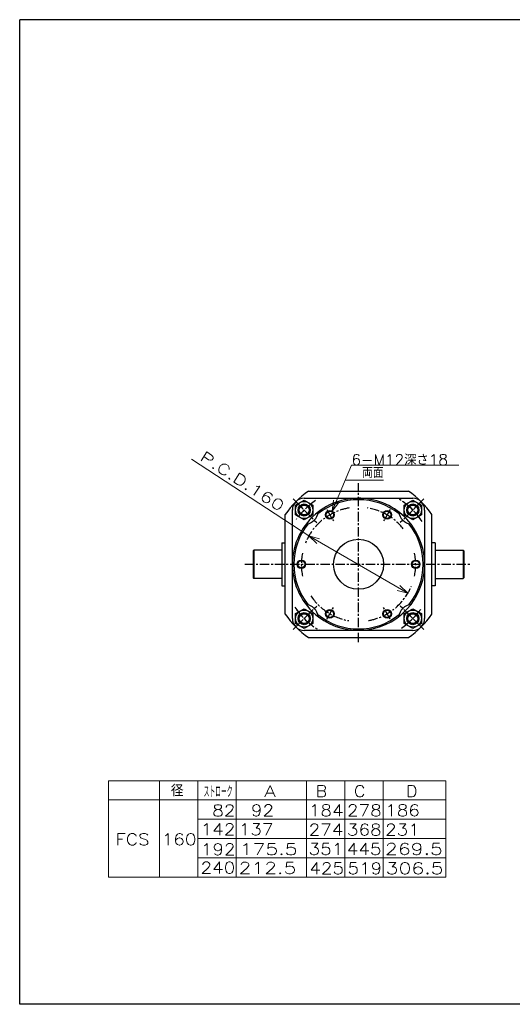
# Model space of a CAD drawing. Header units: millimetres. Extents: x -985 to 985, y -705 to 705.
# Tile 1 of 2: x -985 to -296, y -674 to 705. Entities that reach past the tile are written whole.
import ezdxf
from ezdxf.enums import TextEntityAlignment as Align

# ---------------------------------------------------------------- set-up
doc = ezdxf.new("R2010")
doc.units = ezdxf.units.MM
doc.header["$LTSCALE"] = 0.416667
doc.linetypes.add('CENTER', pattern=[50.8, 31.75, -6.35, 6.35, -6.35])
doc.layers.add('ZUWAKU', color=7, linetype='Continuous')
doc.styles.add('dcStyle0', font='txt.shx', dxfattribs={"width": 0.714286, "bigfont": 'bigfont'})

# ---------------------------------------------------------------- blocks, each defined once
blk = doc.blocks.new('DC_GROUP_Φ160_1')
at = {"color": 4, "linetype": 'Continuous', "lineweight": 18}
for p, q in [((-569.3, -28.7), (-580.3, -17.7)), ((-580.3, -17.7), (-565.3, -21.8)), ((-580.3, -17.7), (-567.3, -25.3))]:
    blk.add_line(p, q, dxfattribs=at)
blk = doc.blocks.new('DC_GROUP_Φ160_2')
at = {"color": 4, "linetype": 'Continuous', "lineweight": 18}
for p, q in [((-442, -98.2), (-457, -94.1)), ((-442, -98.2), (-455, -90.7)), ((-452.9, -87.2), (-442, -98.2))]:
    blk.add_line(p, q, dxfattribs=at)
blk = doc.blocks.new('DC_GROUP_Φ160_21')
at = {"color": 4, "linetype": 'Continuous', "lineweight": 18}
for p, q in [((-547.9, 16.8), (-545.8, 32.2)), ((-547.9, 16.8), (-542.1, 30.6)), ((-538.4, 29.1), (-547.9, 16.8))]:
    blk.add_line(p, q, dxfattribs=at)
blk = doc.blocks.new('DC_GROUP_Φ160_20')
at = {"color": 4, "linetype": 'Continuous', "lineweight": 13}
for p, q in [((-547.9, 16.8), (-520.8, 81.3)), ((-520.8, 81.3), (-370.5, 81.3))]:
    blk.add_line(p, q, dxfattribs=at)
at = {"linetype": 'Continuous'}
blk.add_blockref('DC_GROUP_Φ160_21', (0, 0), dxfattribs=at)
at = {"color": 4, "style": 'dcStyle0', "width": 0.957447}
blk.add_text('6-M12深さ18', height=15, dxfattribs=at).set_placement((-520.8, 81.3), (-385.8, 81.3), align=Align.FIT)

msp = doc.modelspace()

# ---------------------------------------------------------------- linework, layer by layer
at = {"color": 4, "linetype": 'Continuous', "lineweight": 13}
for p, q in [((-580.273, -17.727), (-744.395, 89.454)), ((-475.949, 60.378), (-529.553, 60.378)), ((-580.273, -17.727), (-441.99, -98.209)), ((-860.569, -360.614), (-388.945, -360.614)), ((-860.569, -360.614), (-860.569, -495.614)), ((-789.237, -360.614), (-789.237, -495.614)), ((-735.783, -360.614), (-735.783, -495.614)), ((-682.329, -360.614), (-682.329, -495.614)), ((-583.519, -360.614), (-583.519, -495.614)), ((-530.065, -360.614), (-530.065, -495.614)), ((-476.611, -360.614), (-476.611, -495.614)), ((-476.611, -360.614), (-476.611, -495.614)), ((-388.945, -360.614), (-388.945, -495.614)), ((-860.569, -387.614), (-388.945, -387.614)), ((-735.783, -414.614), (-388.945, -414.614)), ((-735.783, -441.614), (-388.945, -441.614)), ((-735.783, -468.614), (-388.945, -468.614)), ((-860.569, -495.614), (-388.945, -495.614))]:
    msp.add_line(p, q, dxfattribs=at)
at = {"color": 4, "linetype": 'CENTER', "lineweight": 25}
for p, q in [((-510.934, -166.778), (-510.934, 55.985)), ((-602.421, 33.858), (-569.444, 0.881)), ((-597.555, 28.991), (-576.518, 7.955)), ((-419.447, 33.858), (-452.424, 0.881)), ((-445.35, 7.955), (-424.314, 28.991)), ((-555.225, 19.085), (-545.775, 2.717)), ((-466.643, 19.085), (-476.093, 2.717)), ((-670.169, -57.629), (-353.447, -57.629)), ((-602.421, -149.116), (-569.444, -116.139)), ((-597.555, -144.25), (-576.518, -123.213)), ((-555.225, -134.343), (-545.775, -117.975)), ((-466.643, -134.343), (-476.093, -117.975)), ((-419.447, -149.116), (-452.424, -116.139)), ((-445.35, -123.213), (-424.314, -144.25))]:
    msp.add_line(p, q, dxfattribs=at)
at = {"color": 4, "linetype": 'Continuous', "lineweight": 25}
for p, q in [((-580.718, 44.871), (-441.151, 44.871)), ((-598.948, 25.313), (-586.948, 32.241)), ((-586.948, 34.871), (-434.92, 34.871)), ((-586.948, 32.241), (-574.948, 25.313)), ((-446.92, 25.313), (-434.92, 32.241)), ((-434.92, 32.241), (-422.92, 25.313)), ((-603.434, -133.643), (-603.434, 19.064)), ((-598.948, 11.457), (-598.948, 25.313)), ((-574.948, 25.313), (-574.948, 11.457)), ((-446.92, 11.457), (-446.92, 25.313)), ((-422.92, 25.313), (-422.92, 11.457)), ((-418.434, 18.385), (-418.434, -133.643)), ((-613.434, -127.413), (-613.434, 12.154)), ((-586.948, 4.528), (-598.948, 11.457)), ((-574.948, 11.457), (-586.948, 4.528)), ((-434.92, 4.528), (-446.92, 11.457)), ((-422.92, 11.457), (-434.92, 4.528)), ((-408.434, -127.413), (-408.434, 12.154)), ((-658.434, -38.629), (-657.434, -37.629)), ((-658.434, -38.629), (-658.434, -76.629)), ((-618.434, -37.629), (-657.434, -37.629)), ((-657.434, -37.629), (-657.434, -77.629)), ((-618.434, -27.629), (-618.434, -87.629)), ((-618.434, -27.629), (-613.434, -27.629)), ((-403.434, -27.629), (-408.434, -27.629)), ((-403.434, -27.629), (-403.434, -87.629)), ((-403.434, -37.629), (-364.434, -37.629)), ((-363.434, -38.629), (-364.434, -37.629)), ((-364.434, -37.629), (-364.434, -77.629)), ((-363.434, -38.629), (-363.434, -76.629)), ((-658.434, -76.629), (-657.434, -77.629)), ((-618.434, -77.629), (-657.434, -77.629)), ((-403.434, -77.629), (-364.434, -77.629)), ((-363.434, -76.629), (-364.434, -77.629)), ((-618.434, -87.629), (-613.434, -87.629)), ((-403.434, -87.629), (-408.434, -87.629)), ((-598.948, -126.715), (-586.948, -119.787)), ((-586.948, -119.787), (-574.948, -126.715)), ((-446.92, -126.715), (-434.92, -119.787)), ((-434.92, -119.787), (-422.92, -126.715)), ((-598.948, -140.571), (-598.948, -126.715)), ((-574.948, -126.715), (-574.948, -140.571)), ((-446.92, -140.571), (-446.92, -126.715)), ((-422.92, -126.715), (-422.92, -140.571)), ((-586.948, -147.5), (-598.948, -140.571)), ((-574.948, -140.571), (-586.948, -147.5)), ((-434.92, -150.129), (-586.948, -150.129)), ((-434.92, -147.5), (-446.92, -140.571)), ((-422.92, -140.571), (-434.92, -147.5)), ((-580.718, -160.129), (-441.151, -160.129))]:
    msp.add_line(p, q, dxfattribs=at)
for centre, radius in [((-586.948, 18.385), 12), ((-434.92, 18.385), 12), ((-586.948, 18.385), 8.5), ((-586.948, 18.385), 8), ((-586.948, 18.385), 6.9), ((-550.934, 11.653), 6), ((-550.934, 11.653), 5.05), ((-470.934, 11.653), 6), ((-470.934, 11.653), 5.05), ((-434.92, 18.385), 8.5), ((-434.92, 18.385), 8), ((-434.92, 18.385), 6.9), ((-510.934, -57.629), 35), ((-590.934, -57.629), 6), ((-590.934, -57.629), 5.05), ((-430.934, -57.629), 6), ((-430.934, -57.629), 5.05), ((-586.948, -133.643), 12), ((-550.934, -126.911), 6), ((-550.934, -126.911), 5.05), ((-470.934, -126.911), 6), ((-470.934, -126.911), 5.05), ((-434.92, -133.643), 12), ((-586.948, -133.643), 8.5), ((-586.948, -133.643), 8), ((-586.948, -133.643), 6.9), ((-434.92, -133.643), 8.5), ((-434.92, -133.643), 8), ((-434.92, -133.643), 6.9)]:
    msp.add_circle(centre, radius, dxfattribs=at)
for centre, radius, start, end in [((-510.934, -57.629), 124, 124.247643, 145.752357), ((-510.934, -57.629), 124, 34.247643, 55.752357), ((-586.948, 18.385), 16.5, 90, 180), ((-510.934, -57.629), 90.5, 51.122972, 128.877028), ((-510.934, -57.629), 92.5, 37.393488, 127.393488), ((-434.92, 18.385), 16.5, 0, 90), ((-510.934, -57.629), 92.5, 127.393488, 232.606512), ((-586.948, 18.385), 20, 277.250758, 352.749242), ((-434.92, 18.385), 20, 187.250758, 262.749242), ((-510.934, -57.629), 90.5, 141.122972, 218.877028), ((-510.934, -57.629), 90.5, 321.122972, 38.877028), ((-510.934, -57.629), 92.5, 322.606512, 37.393488), ((-586.948, -133.643), 20, 7.250758, 82.749242), ((-510.934, -57.629), 92.5, 232.606512, 322.606512), ((-434.92, -133.643), 20, 97.250758, 172.749242), ((-510.934, -57.629), 124, 214.247643, 235.752357), ((-586.948, -133.643), 16.5, 180, 270), ((-510.934, -57.629), 90.5, 231.122972, 308.877028), ((-510.934, -57.629), 124, 304.247643, 325.752357), ((-434.92, -133.643), 16.5, 270, 0)]:
    msp.add_arc(centre, radius, start, end, dxfattribs=at)
at = {"color": 4, "linetype": 'CENTER', "lineweight": 25}
for centre, radius, start, end in [((-510.934, -57.629), 107.5, 123.896345, 144.137408), ((-510.934, -57.629), 107.5, 126.699102, 140.982765), ((-510.934, -57.629), 107.5, 36.664414, 58.577506), ((-510.934, -57.629), 107.5, 33.896345, 54.137408), ((-510.934, -57.629), 80, 99.373232, 159.115455), ((-510.934, -57.629), 80, 38.464318, 80.791432), ((-510.934, -58.083), 80, 168.567233, 191.774945), ((-510.934, -58.083), 80, 348.225055, 11.432767), ((-510.934, -57.629), 80, 279.9155, 337.60818), ((-510.934, -57.629), 80, 213.567233, 260.211881), ((-510.934, -57.629), 107.5, 213.896345, 234.137408), ((-510.934, -57.629), 107.5, 216.259196, 239.453636), ((-510.934, -57.629), 107.5, 303.896345, 324.137408), ((-510.934, -57.629), 107.5, 307.338044, 323.557664)]:
    msp.add_arc(centre, radius, start, end, dxfattribs=at)
at = {"layer": 'ZUWAKU', "color": 5, "linetype": 'Continuous', "lineweight": 25}
for p, q in [((-985, -673.75), (-985, 705)), ((955, 705), (-985, 705)), ((985, -673.75), (-985, -673.75))]:
    msp.add_line(p, q, dxfattribs=at)

# ---------------------------------------------------------------- block references
at = {"linetype": 'Continuous'}
for name in ['DC_GROUP_Φ160_20', 'DC_GROUP_Φ160_1', 'DC_GROUP_Φ160_2']:
    msp.add_blockref(name, (0, 0), dxfattribs=at)

# ---------------------------------------------------------------- texts
at = {"color": 4, "style": 'dcStyle0'}
msp.add_text('P.C.D.160', height=15, rotation=-33, dxfattribs=at).set_placement((-734.238, 89.092), (-621.018, 15.566), align=Align.FIT)
for s, height, width, p, p2 in [('両面', 15, 0.833333, (-505.821, 63.123), (-475.821, 63.123)), ('   径', 16.2, 0.952381, (-820.484, -382.66), (-755.684, -382.66)), ('ストローク', 16.2, 0.416667, (-727.685, -384.018), (-687.185, -384.018))]:
    msp.add_text(s, height=height, dxfattribs=dict(at, width=width)).set_placement(p, p2, align=Align.FIT)
for s, p, p2 in [('A', (-642.785, -383.351), (-626.585, -383.351)), ('B', (-570.953, -383.351), (-554.753, -383.351)), ('C', (-517.499, -383.351), (-501.299, -383.351)), ('D', (-444.442, -383.351), (-428.242, -383.351)), ('82', (-715.592, -410.403), (-683.192, -410.403)), ('92', (-661.387, -410.287), (-628.987, -410.287)), ('184', (-580.515, -410.351), (-531.915, -410.351)), ('278', (-527.061, -410.351), (-478.461, -410.351)), ('186', (-473.607, -410.351), (-425.007, -410.351)), ('142', (-731.796, -436.76), (-683.196, -436.76)), ('137', (-678.567, -436.957), (-629.967, -436.957)), ('274', (-580.659, -437.351), (-532.059, -437.351)), ('368', (-527.205, -437.351), (-478.605, -437.351)), ('231', (-473.751, -437.351), (-425.151, -437.351)), ('FCS 160', (-851.036, -450.851), (-737.636, -450.851)), ('192', (-731.604, -464.859), (-683.004, -464.859)), ('175.5', (-677.181, -464.629), (-596.181, -464.629)), ('351', (-580.803, -464.351), (-532.203, -464.351)), ('445', (-527.349, -464.351), (-478.749, -464.351)), ('269.5', (-473.895, -464.351), (-392.895, -464.351)), ('240', (-731.977, -490.576), (-683.377, -490.576)), ('212.5', (-678.855, -490.957), (-597.855, -490.957)), ('425', (-579.822, -491.351), (-531.222, -491.351)), ('519', (-526.368, -491.351), (-477.768, -491.351)), ('306.5', (-472.914, -491.351), (-391.914, -491.351))]:
    msp.add_text(s, height=16.2, dxfattribs=at).set_placement(p, p2, align=Align.FIT)

doc.saveas('drawing.dxf')
